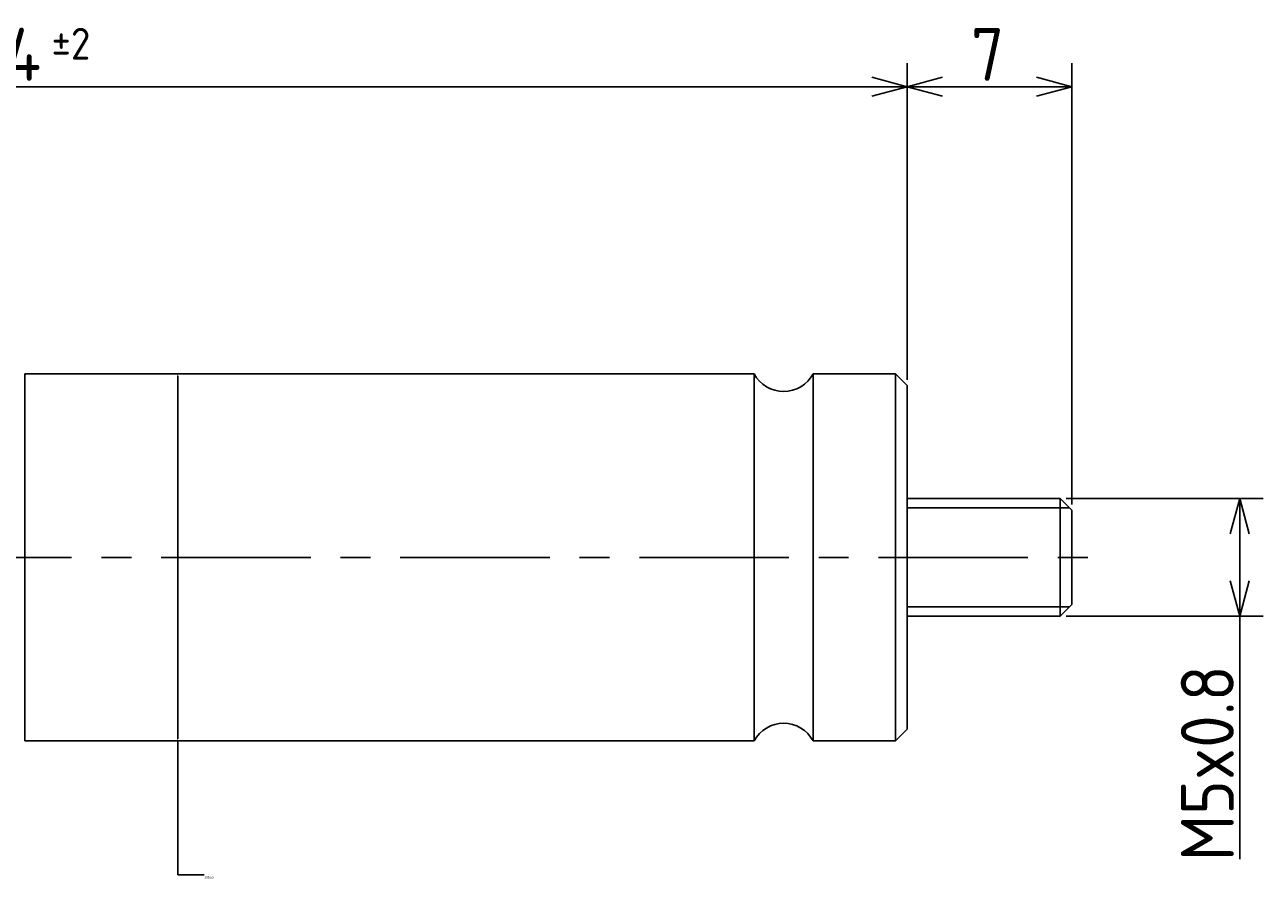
# Model space of a CAD drawing. Extents: x 122 to 227, y 161 to 198.
# Tile 2 of 2: x 174 to 227, y 161 to 198. Entities that reach past the tile are written whole.
import ezdxf

# ---------------------------------------------------------------- set-up
doc = ezdxf.new("R2010")
doc.units = 0
doc.header["$LTSCALE"] = 0.2
doc.linetypes.add('CENTER', pattern=[50.8, 31.75, -6.35, 6.35, -6.35])
doc.layers.get('0').update_dxf_attribs({"linetype": 'CONTINUOUS'})
doc.layers.get('DEFPOINTS').update_dxf_attribs({"linetype": 'CONTINUOUS'})
for name, color, linetype in [('18-0-CON', 3, 'CONTINUOUS'), ('18-2-CEN', 1, 'CENTER'), ('35-0-CON', 7, 'CONTINUOUS')]:
    doc.layers.add(name, color=color, linetype=linetype)
doc.styles.add('DIMENSION', font='isocp.shx', dxfattribs={"bigfont": 'bigfont.shx'})
doc.styles.get("Standard").update_dxf_attribs({"font": 'isocp.shx', "bigfont": 'bigfont.shx'})
doc.dimstyles.get("Standard").update_dxf_attribs({"dimtxt": 0.18, "dimasz": 0.18, "dimexe": 0.18, "dimexo": 0.0625, "dimgap": 0.09, "dimtad": 0, "dimtih": 1, "dimtoh": 1, "dimzin": 0, "dimcen": 0.09, "dimazin": 3, "dimtfac": 1, "dimtofl": 0, "dimtmove": 0, "dimatfit": 3})

# ---------------------------------------------------------------- blocks, each defined once
blk = doc.blocks.new('_OPEN30')
at = {"color": 0, "linetype": 'BYBLOCK'}
for p, q in [((-1, 0.268), (0, 0)), ((0, 0), (-1, -0.268)), ((0, 0), (-1, 0))]:
    blk.add_line(p, q, dxfattribs=at)
blk = doc.blocks.new('*U29')
at = {"layer": '18-0-CON', "color": 161, "style": 'DIMENSION'}
for s, height, p in [('74', 2.25, (171.628, 195.25)), ('±2', 1.35, (175.003, 196.15))]:
    blk.add_text(s, height=height, dxfattribs=at).set_placement(p)
blk = doc.blocks.new('*D28')
at = {"layer": '18-0-CON', "color": 161}
for p, q in [((137.369, 178.25), (137.369, 196)), ((211.369, 182.55), (211.369, 196)), ((138.869, 195), (209.869, 195))]:
    blk.add_line(p, q, dxfattribs=at)
at = {"layer": 'DEFPOINTS', "color": 0}
for p in [(211.369, 195), (211.369, 182.3), (137.369, 178)]:
    blk.add_point(p, dxfattribs=at)
at = {"layer": '18-0-CON'}
blk.add_blockref('*U29', (0, 0), dxfattribs=at)
at = {"layer": '18-0-CON', "color": 161, "xscale": 1.5, "yscale": 1.5, "zscale": 1.5, "rotation": 180}
blk.add_blockref('_OPEN30', (137.369, 195), dxfattribs=at)
at = {"layer": '18-0-CON', "color": 161, "xscale": 1.5, "yscale": 1.5, "zscale": 1.5}
blk.add_blockref('_OPEN30', (211.369, 195), dxfattribs=at)
blk = doc.blocks.new('*U31')
at = {"layer": '18-0-CON', "color": 161, "style": 'DIMENSION'}
blk.add_text('7', height=2.25, dxfattribs=at).set_placement((214.081, 195.25))
blk = doc.blocks.new('*D30')
at = {"layer": '18-0-CON', "color": 161}
for p, q in [((211.369, 182.55), (211.369, 196)), ((218.369, 177.25), (218.369, 196)), ((212.869, 195), (216.869, 195))]:
    blk.add_line(p, q, dxfattribs=at)
at = {"layer": 'DEFPOINTS', "color": 0}
for p in [(218.369, 195), (211.369, 182.3), (218.369, 177)]:
    blk.add_point(p, dxfattribs=at)
at = {"layer": '18-0-CON'}
blk.add_blockref('*U31', (0, 0), dxfattribs=at)
at = {"layer": '18-0-CON', "color": 161, "xscale": 1.5, "yscale": 1.5, "zscale": 1.5, "rotation": 180}
blk.add_blockref('_OPEN30', (211.369, 195), dxfattribs=at)
at = {"layer": '18-0-CON', "color": 161, "xscale": 1.5, "yscale": 1.5, "zscale": 1.5}
blk.add_blockref('_OPEN30', (218.369, 195), dxfattribs=at)
blk = doc.blocks.new('*D89')
at = {"layer": '18-0-CON', "color": 0}
for p, q in [((180.369, 182.71), (180.369, 167.29)), ((180.4, 182.8), (180.459, 182.8)), ((180.319, 167.2), (180.459, 167.2)), ((180.369, 161.51), (180.369, 167.2)), ((181.489, 161.51), (180.369, 161.51))]:
    blk.add_line(p, q, dxfattribs=at)
for points in [[(180.354, 182.71), (180.384, 182.71), (180.369, 182.8)], [(180.354, 167.29), (180.384, 167.29), (180.369, 167.2)]]:
    blk.add_solid(points, dxfattribs=at)
at = {"layer": 'DEFPOINTS', "color": 0}
for p in [(180.369, 182.8), (180.288, 167.2), (180.369, 167.2)]:
    blk.add_point(p, dxfattribs=at)
at = {"layer": '18-0-CON', "color": 0}
blk.add_text('%%c15.60', height=0.09, dxfattribs=at).set_placement((181.512, 161.351))
blk = doc.blocks.new('*U38')
at = {"layer": '18-0-CON', "color": 161, "style": 'DIMENSION'}
blk.add_text('M5x0.8', height=2.25, rotation=90, dxfattribs=at).set_placement((225.25, 162.0875))
blk = doc.blocks.new('*D37')
at = {"layer": '18-0-CON', "color": 161}
for p, q in [((218.119, 177.5), (226.5, 177.5)), ((225.5, 176), (225.5, 174)), ((218.119, 172.5), (226.5, 172.5)), ((225.5, 172.5), (225.5, 162.175))]:
    blk.add_line(p, q, dxfattribs=at)
at = {"layer": 'DEFPOINTS', "color": 0}
for p in [(217.869, 177.5), (217.869, 172.5), (225.5, 172.5)]:
    blk.add_point(p, dxfattribs=at)
at = {"layer": '18-0-CON', "color": 161, "xscale": 1.5, "yscale": 1.5, "zscale": 1.5}
for p, rotation in [((225.5, 177.5), 90), ((225.5, 172.5), 270)]:
    blk.add_blockref('_OPEN30', p, dxfattribs=dict(at, rotation=rotation))
at = {"layer": '18-0-CON'}
blk.add_blockref('*U38', (0, 0), dxfattribs=at)

msp = doc.modelspace()

# ---------------------------------------------------------------- linework, layer by layer
at = {"layer": '18-0-CON'}
for p, q in [((211.369, 177.1), (218.269, 177.1)), ((211.369, 172.9), (218.269, 172.9))]:
    msp.add_line(p, q, dxfattribs=at)
at = {"layer": '18-2-CEN'}
msp.add_line((128.869, 175), (219.156, 175), dxfattribs=at)
at = {"layer": '35-0-CON'}
for p, q in [((173.869, 182.8), (204.869, 182.8)), ((173.869, 175), (173.869, 182.8)), ((204.869, 175), (204.869, 182.8)), ((207.369, 182.8), (210.869, 182.8)), ((207.369, 175), (207.369, 182.8)), ((210.869, 182.8), (211.369, 182.3)), ((210.869, 182.8), (210.869, 175)), ((211.369, 175), (211.369, 182.3)), ((211.369, 177.5), (217.869, 177.5)), ((217.869, 177.5), (218.369, 177)), ((217.869, 177.5), (217.869, 172.5)), ((218.369, 175), (218.369, 177)), ((173.869, 175), (173.869, 167.2)), ((204.869, 175), (204.869, 167.2)), ((207.369, 175), (207.369, 167.2)), ((210.869, 167.2), (210.869, 175)), ((211.369, 175), (211.369, 167.7)), ((218.369, 175), (218.369, 173)), ((217.869, 172.5), (218.369, 173)), ((211.369, 172.5), (217.869, 172.5)), ((210.869, 167.2), (211.369, 167.7)), ((173.869, 167.2), (204.869, 167.2)), ((207.369, 167.2), (210.869, 167.2))]:
    msp.add_line(p, q, dxfattribs=at)
for centre, start, end in [((206.119, 183.467), 208.0725, 331.9275), ((206.119, 166.533), 28.0725, 151.9275)]:
    msp.add_arc(centre, 1.417, start, end, dxfattribs=at)

# ---------------------------------------------------------------- dimensions: what is measured, and where the dimension line sits
at = {"layer": '18-0-CON'}
for base, p1, p2, override, picture, middle in [((211.369, 195), (137.369, 178), (211.369, 182.3), {"dimscale": 0.5, "dimgap": 0.5, "dimtol": 1, "dimlim": 0, "dimtp": 2, "dimtm": 2, "dimtolj": 2}, '*D28', (174.369, 196.375)), ((218.369, 195), (211.369, 182.3), (218.369, 177), {"dimscale": 0.5}, '*D30', (214.869, 196.375))]:
    dim = msp.add_linear_dim(base=base, p1=p1, p2=p2, dimstyle='Standard', override=override, dxfattribs=at)
    dim.commit()
    dim.dimension.update_dxf_attribs({"geometry": picture, "text_midpoint": middle})
dim = msp.add_linear_dim(base=(180.369, 167.2), p1=(180.369, 182.8), p2=(180.288, 167.2), angle=90, dimstyle='Standard', override={"dimscale": 0.5, "dimpost": '%%c<>', "dimtmove": 1}, dxfattribs=at)
dim.commit()
dim.dimension.update_dxf_attribs({"geometry": '*D89', "text_midpoint": (181.692, 161.51), "dimtype": 128})
dim = msp.add_linear_dim(base=(225.5, 172.5), p1=(217.869, 177.5), p2=(217.869, 172.5), angle=90, dimstyle='Standard', override={"dimscale": 0.5, "dimpost": 'M<>x0.8'}, dxfattribs=at)
dim.commit()
dim.dimension.update_dxf_attribs({"geometry": '*D37', "text_midpoint": (224.125, 166.587)})

doc.saveas('drawing.dxf')
